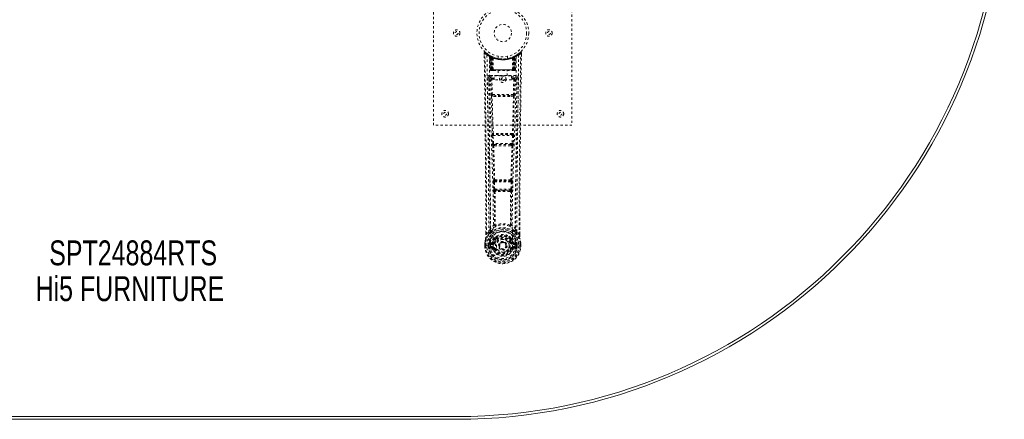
# Model space of a CAD drawing. Header units: inches. Extents: x 18.1 to 101.6, y 32.1 to 79.6.
# Tile 3 of 4: x 58.9 to 101.6, y 32.1 to 49.4. Entities that reach past the tile are written whole.
import ezdxf

# ---------------------------------------------------------------- set-up
doc = ezdxf.new("R2010")
doc.units = ezdxf.units.IN
doc.header["$MEASUREMENT"] = 0
doc.linetypes.add('SLD-Dashed', pattern=[0.075, 0.05, -0.025])
doc.linetypes.add('SLD-Solid', pattern=[0])
doc.layers.add('HI5-SYMBOLTEXT', color=5, linetype='SLD-Solid')
doc.styles.add('SLDTEXTSTYLE0', font='TXT', dxfattribs={"width": 0.75})

# ---------------------------------------------------------------- blocks, each defined once
blk = doc.blocks.new('SW_NOTE_0')
at = {"layer": 'HI5-SYMBOLTEXT', "color": 0, "char_height": 1.08, "attachment_point": 1, "style": 'SLDTEXTSTYLE0'}
for s, insert in [('SPT24884RTS', (0, 1.392)), ('Hi5 FURNITURE', (-0.593, -0.16))]:
    blk.add_mtext(s, dxfattribs=dict(at, insert=insert))

msp = doc.modelspace()

# ---------------------------------------------------------------- linework, layer by layer
at = {"color": 7, "linetype": 'SLD-Dashed', "lineweight": 0}
for p, q in [((76.82, 44.825), (76.82, 52.825)), ((82.82, 52.825), (82.82, 44.825)), ((79.014, 47.966), (79.015, 47.899)), ((79.044, 47.966), (79.064, 47.989)), ((79.105, 47.953), (79.063, 47.987)), ((79.252, 47.851), (79.239, 47.859)), ((79.258, 47.846), (79.245, 47.854)), ((79.267, 47.826), (79.253, 47.834)), ((79.275, 47.229), (79.253, 47.834)), ((79.305, 47.822), (79.27, 47.84)), ((80.37, 47.84), (80.304, 47.806)), ((80.366, 47.229), (80.387, 47.834)), ((80.387, 47.834), (80.374, 47.826)), ((80.402, 47.859), (80.389, 47.851)), ((80.578, 47.987), (80.536, 47.954)), ((80.627, 47.966), (80.597, 47.966)), ((80.625, 47.903), (80.625, 47.966)), ((80.626, 47.899), (80.627, 47.966)), ((80.626, 47.899), (80.627, 47.966)), ((79.288, 47.229), (79.267, 47.826)), ((79.286, 47.819), (79.309, 47.225)), ((79.354, 47.78), (79.286, 47.815)), ((79.306, 47.229), (79.286, 47.815)), ((79.299, 47.825), (79.326, 47.811)), ((79.313, 47.786), (79.326, 47.811)), ((79.313, 47.786), (79.314, 47.229)), ((79.321, 47.782), (79.313, 47.786)), ((79.321, 47.782), (79.333, 47.808)), ((79.321, 47.229), (79.321, 47.782)), ((79.337, 47.806), (79.322, 47.814)), ((79.326, 47.811), (79.333, 47.808)), ((79.327, 47.779), (79.339, 47.805)), ((79.327, 47.229), (79.327, 47.779)), ((79.327, 47.779), (79.334, 47.776)), ((79.334, 47.776), (79.346, 47.802)), ((79.334, 47.776), (79.334, 47.229)), ((79.338, 47.806), (79.337, 47.806)), ((79.345, 47.771), (79.357, 47.797)), ((79.345, 47.771), (79.346, 47.229)), ((79.352, 47.768), (79.345, 47.771)), ((79.352, 47.768), (79.363, 47.794)), ((79.352, 47.229), (79.352, 47.768)), ((79.354, 47.78), (79.355, 47.78)), ((79.373, 47.229), (79.354, 47.78)), ((79.355, 47.78), (79.374, 47.229)), ((79.357, 47.797), (79.363, 47.794)), ((79.404, 47.229), (79.4, 47.75)), ((79.62, 47.814), (79.62, 47.717)), ((80.02, 47.717), (80.02, 47.814)), ((80.236, 47.229), (80.241, 47.75)), ((80.267, 47.229), (80.286, 47.78)), ((80.287, 47.78), (80.267, 47.229)), ((80.277, 47.794), (80.289, 47.768)), ((80.277, 47.794), (80.284, 47.797)), ((80.284, 47.797), (80.296, 47.771)), ((80.286, 47.78), (80.287, 47.78)), ((80.355, 47.815), (80.287, 47.78)), ((80.296, 47.771), (80.289, 47.768)), ((80.289, 47.768), (80.289, 47.229)), ((80.303, 47.806), (80.295, 47.802)), ((80.295, 47.802), (80.307, 47.776)), ((80.295, 47.229), (80.296, 47.771)), ((80.31, 47.809), (80.302, 47.805)), ((80.302, 47.805), (80.314, 47.779)), ((80.304, 47.806), (80.303, 47.806)), ((80.307, 47.776), (80.314, 47.779)), ((80.307, 47.229), (80.307, 47.776)), ((80.308, 47.808), (80.315, 47.811)), ((80.314, 47.779), (80.314, 47.229)), ((80.315, 47.811), (80.324, 47.816)), ((80.315, 47.811), (80.328, 47.786)), ((80.328, 47.786), (80.32, 47.782)), ((80.32, 47.782), (80.32, 47.229)), ((80.327, 47.229), (80.328, 47.786)), ((80.332, 47.225), (80.355, 47.819)), ((80.335, 47.229), (80.355, 47.815)), ((80.353, 47.229), (80.374, 47.826)), ((79.253, 46.991), (79.253, 46.93)), ((80.388, 46.991), (79.253, 46.991)), ((79.275, 47.229), (79.288, 47.229)), ((79.314, 47.229), (79.275, 47.229)), ((79.288, 47.229), (79.327, 47.229)), ((79.306, 47.229), (79.373, 47.229)), ((79.314, 47.229), (79.321, 47.229)), ((79.314, 47.2), (79.321, 47.2)), ((79.318, 47.2), (79.328, 47.2)), ((80.32, 47.229), (79.321, 47.229)), ((79.334, 47.229), (79.327, 47.229)), ((79.328, 47.2), (79.334, 47.2)), ((79.334, 47.229), (80.307, 47.229)), ((79.336, 47.2), (79.39, 47.2)), ((79.346, 47.229), (79.352, 47.229)), ((79.346, 47.2), (79.352, 47.2)), ((80.289, 47.229), (79.352, 47.229)), ((79.39, 47.2), (79.352, 47.2)), ((79.374, 47.229), (79.373, 47.229)), ((79.374, 47.229), (79.404, 47.229)), ((79.404, 47.229), (80.236, 47.229)), ((79.404, 47.2), (79.412, 47.2)), ((79.412, 47.2), (80.229, 47.2)), ((79.45, 46.797), (79.45, 46.977)), ((79.45, 46.977), (80.2, 46.977)), ((79.625, 47.2), (79.625, 46.977)), ((80.015, 46.977), (80.015, 47.2)), ((80.2, 46.977), (80.2, 46.797)), ((80.229, 47.2), (80.237, 47.2)), ((80.236, 47.229), (80.267, 47.229)), ((80.251, 47.2), (80.305, 47.2)), ((80.289, 47.2), (80.251, 47.2)), ((80.267, 47.229), (80.267, 47.229)), ((80.267, 47.229), (80.335, 47.229)), ((80.289, 47.229), (80.295, 47.229)), ((80.289, 47.2), (80.295, 47.2)), ((80.314, 47.229), (80.307, 47.229)), ((80.307, 47.2), (80.313, 47.2)), ((80.313, 47.2), (80.323, 47.2)), ((80.314, 47.229), (80.353, 47.229)), ((80.319, 47.2), (80.327, 47.2)), ((80.32, 47.229), (80.327, 47.229)), ((80.366, 47.229), (80.327, 47.229)), ((80.353, 47.229), (80.366, 47.229)), ((80.388, 46.93), (80.388, 46.991)), ((79.209, 46.893), (79.208, 46.885)), ((79.208, 46.882), (79.212, 46.595)), ((79.253, 46.93), (79.45, 46.93)), ((79.302, 46.827), (79.317, 46.166)), ((79.346, 46.873), (79.346, 46.828)), ((79.45, 46.873), (79.346, 46.873)), ((79.362, 46.167), (79.346, 46.828)), ((79.45, 46.828), (79.346, 46.828)), ((80.2, 46.797), (79.45, 46.797)), ((80.2, 46.93), (80.388, 46.93)), ((80.294, 46.873), (80.2, 46.873)), ((80.294, 46.828), (80.2, 46.828)), ((80.294, 46.828), (80.279, 46.167)), ((80.294, 46.873), (80.294, 46.828)), ((80.339, 46.827), (80.324, 46.166)), ((80.429, 46.595), (80.433, 46.882)), ((80.433, 46.885), (80.432, 46.893)), ((80.279, 46.167), (79.362, 46.167)), ((79.523, 46.124), (79.37, 46.126)), ((80.118, 46.124), (79.523, 46.124)), ((80.271, 46.126), (80.118, 46.124)), ((79.516, 46.076), (79.359, 46.082)), ((80.282, 46.082), (80.125, 46.076)), ((82.82, 44.825), (76.82, 44.825)), ((79.37, 44.476), (79.362, 44.472)), ((79.406, 44.429), (79.414, 44.433)), ((80.235, 44.429), (79.406, 44.429)), ((80.227, 44.433), (80.235, 44.429)), ((80.279, 44.472), (80.271, 44.476)), ((79.355, 44.382), (79.372, 44.03)), ((79.4, 44.385), (80.241, 44.385)), ((79.417, 44.032), (79.4, 44.385)), ((80.224, 44.032), (79.417, 44.032)), ((79.464, 43.987), (79.432, 43.987)), ((79.464, 43.987), (80.177, 43.987)), ((80.177, 43.987), (80.209, 43.987)), ((80.241, 44.385), (80.224, 44.032)), ((80.286, 44.382), (80.269, 44.03)), ((79.422, 43.936), (79.455, 43.936)), ((80.186, 43.936), (80.219, 43.936)), ((79.41, 42.365), (79.427, 42.047)), ((79.434, 42.459), (79.419, 42.454)), ((79.455, 42.367), (80.186, 42.367)), ((79.471, 42.05), (79.455, 42.367)), ((79.464, 42.412), (79.478, 42.416)), ((80.177, 42.412), (79.464, 42.412)), ((80.163, 42.416), (80.177, 42.412)), ((80.186, 42.367), (80.17, 42.05)), ((80.207, 42.459), (80.221, 42.454)), ((80.231, 42.365), (80.214, 42.047)), ((80.17, 42.05), (79.471, 42.05)), ((79.481, 41.952), (79.521, 41.951)), ((79.529, 42.005), (79.49, 42.005)), ((79.529, 42.005), (80.112, 42.005)), ((80.151, 42.005), (80.112, 42.005)), ((80.12, 41.951), (80.16, 41.952)), ((80.557, 41.017), (80.557, 40.093)), ((80.558, 40.092), (80.561, 41.016)), ((79.083, 40.092), (79.083, 40.146)), ((79.084, 40.146), (79.084, 40.093)), ((79.209, 40.209), (79.113, 40.094)), ((79.493, 40.511), (79.493, 40.511)), ((80.148, 40.511), (80.148, 40.511)), ((80.528, 40.094), (80.432, 40.209)), ((79.237, 39.714), (79.248, 39.725)), ((79.362, 39.746), (79.248, 39.725)), ((79.248, 39.725), (79.248, 39.725)), ((79.248, 39.725), (79.248, 39.725)), ((79.262, 39.692), (79.392, 39.717)), ((79.392, 39.717), (79.392, 39.692)), ((79.447, 39.758), (79.474, 39.746)), ((79.452, 39.907), (79.452, 39.889)), ((79.46, 39.936), (79.471, 39.953)), ((79.476, 39.901), (79.475, 39.883)), ((80.165, 39.883), (80.165, 39.901)), ((80.167, 39.746), (80.194, 39.758)), ((80.169, 39.953), (80.181, 39.936)), ((80.189, 39.907), (80.189, 39.889)), ((80.249, 39.717), (80.379, 39.692)), ((80.249, 39.717), (80.249, 39.692)), ((80.393, 39.725), (80.279, 39.746)), ((80.393, 39.725), (80.403, 39.714)), ((79.041, 39.712), (79.041, 39.707)), ((79.041, 39.591), (79.041, 39.707)), ((79.041, 39.591), (79.045, 39.591)), ((79.042, 39.707), (79.042, 39.59)), ((79.045, 39.591), (79.098, 39.592)), ((79.07, 39.707), (79.07, 39.593)), ((79.098, 39.592), (79.121, 39.592)), ((79.121, 39.592), (79.279, 39.592)), ((79.222, 39.663), (79.192, 39.665)), ((79.192, 39.665), (79.192, 39.665)), ((79.192, 39.594), (79.192, 39.665)), ((79.192, 39.594), (79.222, 39.594)), ((79.192, 39.594), (79.192, 39.594)), ((79.222, 39.664), (79.227, 39.683)), ((79.222, 39.663), (79.222, 39.594)), ((79.227, 39.594), (79.222, 39.594)), ((79.227, 39.683), (79.227, 39.673)), ((79.227, 39.673), (79.227, 39.594)), ((79.237, 39.714), (79.233, 39.709)), ((79.245, 39.474), (79.364, 39.45)), ((79.262, 39.692), (79.262, 39.662)), ((79.392, 39.692), (79.262, 39.692)), ((79.392, 39.662), (79.262, 39.662)), ((79.275, 39.54), (79.275, 39.51)), ((79.275, 39.54), (79.392, 39.54)), ((79.392, 39.489), (79.275, 39.51)), ((79.275, 39.51), (79.392, 39.51)), ((79.392, 39.662), (79.392, 39.692)), ((79.392, 39.54), (79.392, 39.51)), ((79.392, 39.489), (79.392, 39.51)), ((79.397, 39.554), (79.397, 39.556)), ((79.452, 39.446), (79.448, 39.453)), ((79.474, 39.455), (79.452, 39.446)), ((79.664, 39.601), (79.665, 39.616)), ((79.664, 39.593), (79.664, 39.601)), ((80.189, 39.446), (80.167, 39.455)), ((80.189, 39.446), (80.244, 39.423)), ((80.244, 39.556), (80.244, 39.554)), ((80.379, 39.692), (80.249, 39.692)), ((80.249, 39.662), (80.249, 39.692)), ((80.379, 39.662), (80.249, 39.662)), ((80.249, 39.54), (80.249, 39.51)), ((80.249, 39.54), (80.366, 39.54)), ((80.366, 39.51), (80.249, 39.489)), ((80.249, 39.489), (80.249, 39.51)), ((80.249, 39.51), (80.366, 39.51)), ((80.277, 39.45), (80.396, 39.474)), ((80.362, 39.592), (80.52, 39.592)), ((80.366, 39.51), (80.366, 39.54)), ((80.379, 39.662), (80.379, 39.692)), ((80.404, 39.714), (80.403, 39.714)), ((80.404, 39.714), (80.403, 39.714)), ((80.407, 39.709), (80.404, 39.714)), ((80.414, 39.683), (80.414, 39.673)), ((80.419, 39.664), (80.414, 39.683)), ((80.414, 39.673), (80.414, 39.594)), ((80.414, 39.594), (80.419, 39.594)), ((80.449, 39.665), (80.419, 39.663)), ((80.419, 39.594), (80.419, 39.663)), ((80.449, 39.665), (80.449, 39.594)), ((80.449, 39.665), (80.449, 39.665)), ((80.52, 39.592), (80.543, 39.592)), ((80.543, 39.592), (80.596, 39.591)), ((80.57, 39.593), (80.57, 39.707)), ((80.596, 39.591), (80.6, 39.591)), ((80.599, 39.59), (80.599, 39.707)), ((80.6, 39.707), (80.6, 39.712)), ((80.6, 39.591), (80.6, 39.707))]:
    msp.add_line(p, q, dxfattribs=at)
at = {"color": 7, "linetype": 'SLD-Solid', "lineweight": 15}
for p, q in [((77.82, 32.193), (41.82, 32.193)), ((41.82, 32.193), (77.82, 32.193)), ((77.82, 32.075), (41.82, 32.075))]:
    msp.add_line(p, q, dxfattribs=at)
at = {"color": 7, "linetype": 'SLD-Dashed', "lineweight": 0, "flags": 128}
for points in [[(79.062, 47.986), (79.055, 47.99), (79.047, 47.992), (79.039, 47.993), (79.031, 47.991), (79.024, 47.988), (79.019, 47.983), (79.015, 47.976), (79.014, 47.969)], [(79.083, 40.146), (79.075, 42.715), (79.047, 45.34), (79.014, 47.966)], [(79.014, 47.966), (79.014, 47.966), (79.016, 47.966), (79.023, 47.966), (79.032, 47.966), (79.038, 47.966), (79.044, 47.966)], [(79.113, 40.094), (79.111, 41.558), (79.102, 43.031), (79.088, 44.479), (79.085, 44.726), (79.082, 44.984), (79.079, 45.199), (79.076, 45.428), (79.073, 45.678), (79.07, 45.95), (79.067, 46.167), (79.064, 46.43), (79.059, 46.754), (79.057, 46.964), (79.053, 47.223), (79.05, 47.485), (79.047, 47.733), (79.044, 47.966)], [(79.133, 47.872), (79.14, 46.825), (79.159, 45.78), (79.189, 44.738), (79.224, 43.7), (79.258, 42.666), (79.283, 41.637), (79.292, 40.612), (79.279, 39.592)], [(79.269, 47.841), (79.23, 47.864), (79.181, 47.897)], [(79.247, 47.851), (79.254, 47.84), (79.258, 47.827)], [(80.508, 47.872), (80.501, 46.825), (80.481, 45.78), (80.452, 44.738), (80.417, 43.7), (80.383, 42.666), (80.357, 41.637), (80.349, 40.612), (80.361, 39.592)], [(80.46, 47.897), (80.411, 47.864), (80.366, 47.839)], [(80.528, 40.094), (80.53, 41.559), (80.539, 43.031), (80.553, 44.479), (80.556, 44.7), (80.558, 44.929), (80.561, 45.133), (80.563, 45.331), (80.566, 45.547), (80.568, 45.697), (80.57, 45.854), (80.572, 46.01), (80.573, 46.128), (80.575, 46.267), (80.577, 46.43), (80.582, 46.762), (80.584, 46.966), (80.587, 47.221), (80.591, 47.482), (80.594, 47.731), (80.597, 47.966)], [(80.577, 47.989), (80.544, 47.96), (80.536, 47.954)], [(80.561, 41.016), (80.566, 42.715), (80.593, 45.34), (80.626, 47.899)], [(80.624, 47.966), (80.622, 47.974), (80.619, 47.981), (80.614, 47.988), (80.607, 47.993), (80.6, 47.996), (80.593, 47.996), (80.585, 47.994), (80.579, 47.99)], [(79.242, 47.817), (79.25, 46.772), (79.272, 45.729), (79.303, 44.689), (79.341, 43.654), (79.377, 42.622), (79.403, 41.596), (79.411, 40.574), (79.397, 39.557)], [(79.284, 47.823), (79.285, 47.817), (79.285, 47.815)], [(80.399, 47.817), (80.39, 46.772), (80.369, 45.729), (80.337, 44.69), (80.3, 43.654), (80.264, 42.623), (80.237, 41.596), (80.229, 40.574), (80.244, 39.557)], [(80.32, 47.782), (80.315, 47.792), (80.311, 47.8), (80.308, 47.806), (80.308, 47.808)], [(79.346, 47.229), (79.338, 47.229), (79.33, 47.229), (79.323, 47.229), (79.317, 47.229), (79.312, 47.229), (79.308, 47.229), (79.306, 47.229), (79.306, 47.229)], [(79.306, 47.229), (79.307, 47.222), (79.308, 47.22)], [(79.336, 47.2), (79.336, 47.2), (79.338, 47.2)], [(80.335, 47.229), (80.334, 47.229), (80.332, 47.229), (80.329, 47.229), (80.324, 47.229), (80.318, 47.229), (80.311, 47.229), (80.303, 47.229), (80.295, 47.229)], [(79.148, 46.884), (79.149, 46.749), (79.152, 46.576), (79.154, 46.368), (79.158, 46.122), (79.161, 45.873), (79.164, 45.654), (79.166, 45.5), (79.168, 45.363), (79.169, 45.241), (79.171, 45.086), (79.173, 44.923), (79.175, 44.766), (79.185, 43.953), (79.194, 43.135), (79.202, 42.162), (79.207, 41.173), (79.209, 40.209)], [(79.208, 46.885), (79.232, 46.856), (79.302, 46.827)], [(79.346, 46.873), (79.277, 46.902), (79.253, 46.93)], [(79.346, 46.828), (79.33, 46.828), (79.316, 46.828), (79.306, 46.828), (79.302, 46.827)], [(80.388, 46.93), (80.364, 46.902), (80.294, 46.873)], [(80.339, 46.827), (80.334, 46.828), (80.324, 46.828), (80.31, 46.828), (80.294, 46.828)], [(80.339, 46.827), (80.409, 46.856), (80.433, 46.885)], [(80.432, 40.209), (80.432, 40.729), (80.434, 41.262), (80.437, 41.808), (80.44, 42.322), (80.444, 42.852), (80.45, 43.404), (80.455, 43.893), (80.458, 44.151), (80.461, 44.424), (80.465, 44.712), (80.469, 45.016), (80.472, 45.292), (80.475, 45.532), (80.478, 45.724), (80.481, 45.938), (80.484, 46.18), (80.487, 46.405), (80.489, 46.597), (80.491, 46.757), (80.493, 46.884)], [(79.362, 46.167), (79.347, 46.167), (79.332, 46.166), (79.322, 46.166), (79.317, 46.166)], [(80.118, 46.124), (79.82, 46.124), (79.523, 46.124)], [(80.324, 46.166), (80.319, 46.166), (80.309, 46.166), (80.294, 46.167), (80.279, 46.167)], [(79.326, 46.084), (79.345, 45.279), (79.37, 44.476)], [(79.404, 44.472), (79.379, 45.276), (79.359, 46.082)], [(80.125, 46.076), (79.82, 46.076), (79.516, 46.076)], [(80.282, 46.082), (80.262, 45.276), (80.237, 44.472)], [(80.315, 46.084), (80.295, 45.279), (80.271, 44.476)], [(79.4, 44.385), (79.385, 44.384), (79.37, 44.383), (79.36, 44.383), (79.355, 44.382)], [(79.417, 44.032), (79.402, 44.031), (79.387, 44.03), (79.377, 44.03), (79.372, 44.03)], [(79.372, 44.03), (79.375, 43.998), (79.375, 43.995)], [(80.269, 44.03), (80.264, 44.03), (80.254, 44.03), (80.239, 44.031), (80.224, 44.032)], [(80.286, 44.382), (80.281, 44.383), (80.271, 44.383), (80.256, 44.384), (80.241, 44.385)], [(80.269, 44.03), (80.266, 43.998), (80.266, 43.995)], [(79.387, 43.94), (79.412, 43.198), (79.434, 42.459)], [(79.469, 42.453), (79.447, 43.194), (79.422, 43.936)], [(80.219, 43.936), (80.194, 43.194), (80.172, 42.453)], [(80.253, 43.94), (80.229, 43.198), (80.207, 42.459)], [(79.455, 42.367), (79.44, 42.366), (79.426, 42.365), (79.415, 42.365), (79.41, 42.365)], [(79.455, 42.367), (79.454, 42.376), (79.454, 42.384), (79.454, 42.391), (79.455, 42.398), (79.459, 42.408), (79.464, 42.412)], [(80.177, 42.412), (80.182, 42.408), (80.185, 42.398), (80.186, 42.391), (80.187, 42.384), (80.187, 42.376), (80.186, 42.367)], [(80.231, 42.365), (80.226, 42.365), (80.215, 42.365), (80.201, 42.366), (80.186, 42.367)], [(79.471, 42.05), (79.456, 42.049), (79.442, 42.048), (79.432, 42.048), (79.427, 42.047)], [(79.445, 41.958), (79.456, 41.237), (79.457, 40.519)], [(79.481, 41.952), (79.492, 41.23), (79.493, 40.511)], [(80.12, 41.951), (79.82, 41.95), (79.521, 41.951)], [(80.112, 42.005), (79.82, 42.003), (79.529, 42.005)], [(80.148, 40.511), (80.149, 41.23), (80.16, 41.952)], [(80.151, 42.005), (80.152, 42.005), (80.154, 42.007), (80.157, 42.01), (80.163, 42.019), (80.167, 42.033), (80.17, 42.05)], [(80.214, 42.047), (80.209, 42.048), (80.199, 42.048), (80.185, 42.049), (80.17, 42.05)], [(80.195, 41.958), (80.185, 41.237), (80.184, 40.519)], [(79.251, 40.17), (79.15, 40.046), (79.071, 39.892)], [(79.455, 40.511), (79.354, 40.423), (79.268, 40.322)], [(79.361, 40.273), (79.356, 40.267), (79.346, 40.258)], [(79.455, 40.511), (79.457, 40.5), (79.461, 40.492), (79.468, 40.485), (79.475, 40.482), (79.483, 40.482), (79.491, 40.485), (79.498, 40.491), (79.503, 40.5)], [(80.138, 40.5), (80.143, 40.491), (80.15, 40.485), (80.158, 40.482), (80.166, 40.482), (80.173, 40.485), (80.18, 40.492), (80.184, 40.5), (80.186, 40.511)], [(80.373, 40.322), (80.286, 40.423), (80.186, 40.511)], [(80.295, 40.258), (80.285, 40.267), (80.28, 40.273)], [(80.39, 40.17), (80.49, 40.046), (80.569, 39.892)], [(79.071, 39.892), (79.054, 39.812), (79.041, 39.712)], [(79.041, 39.707), (79.054, 39.804), (79.07, 39.881)], [(79.071, 39.892), (79.07, 39.887), (79.07, 39.881)], [(79.113, 40.094), (79.107, 40.094), (79.101, 40.094), (79.095, 40.093), (79.09, 40.093), (79.086, 40.093), (79.084, 40.093), (79.083, 40.092), (79.083, 40.092)], [(79.39, 39.768), (79.376, 39.751), (79.362, 39.746)], [(79.452, 39.889), (79.419, 39.836), (79.39, 39.768)], [(79.504, 39.87), (79.474, 39.821), (79.447, 39.758)], [(79.603, 40.04), (79.546, 40.011), (79.471, 39.953)], [(79.501, 39.735), (79.496, 39.737), (79.491, 39.739), (79.486, 39.741), (79.482, 39.743), (79.479, 39.744), (79.476, 39.745), (79.474, 39.746), (79.474, 39.746)], [(80.169, 39.953), (80.095, 40.011), (80.038, 40.04)], [(80.194, 39.758), (80.167, 39.821), (80.137, 39.87)], [(80.139, 39.735), (80.145, 39.737), (80.15, 39.739), (80.155, 39.741), (80.159, 39.743), (80.162, 39.744), (80.165, 39.745), (80.166, 39.746), (80.167, 39.746)], [(80.189, 39.889), (80.221, 39.836), (80.251, 39.768)], [(80.251, 39.768), (80.265, 39.751), (80.279, 39.746)], [(80.558, 40.092), (80.558, 40.092), (80.557, 40.093), (80.555, 40.093), (80.551, 40.093), (80.546, 40.093), (80.54, 40.094), (80.534, 40.094), (80.528, 40.094)], [(80.571, 39.881), (80.571, 39.887), (80.569, 39.892)], [(80.6, 39.712), (80.588, 39.802), (80.569, 39.892)], [(80.6, 39.707), (80.587, 39.804), (80.571, 39.881)], [(79.041, 39.712), (79.042, 39.711), (79.044, 39.711), (79.047, 39.711), (79.05, 39.71), (79.055, 39.71), (79.06, 39.709), (79.065, 39.708), (79.07, 39.707)], [(79.041, 39.707), (79.041, 39.707), (79.042, 39.707), (79.044, 39.707), (79.048, 39.707), (79.052, 39.707), (79.058, 39.707), (79.064, 39.707), (79.07, 39.707)], [(79.07, 39.593), (79.064, 39.593), (79.058, 39.593), (79.052, 39.592), (79.048, 39.592), (79.044, 39.592), (79.042, 39.592), (79.041, 39.591), (79.041, 39.591)], [(79.222, 39.663), (79.222, 39.664), (79.222, 39.664)], [(79.262, 39.662), (79.243, 39.665), (79.227, 39.673)], [(79.232, 39.522), (79.252, 39.535), (79.275, 39.54)], [(80.244, 39.554), (80.238, 39.478), (80.215, 39.403), (80.176, 39.334), (80.122, 39.274), (80.057, 39.226), (79.983, 39.19), (79.903, 39.168), (79.82, 39.16), (79.738, 39.168), (79.658, 39.19), (79.584, 39.226), (79.519, 39.274), (79.465, 39.334), (79.426, 39.403), (79.403, 39.478), (79.397, 39.554)], [(79.501, 39.467), (79.496, 39.465), (79.491, 39.462), (79.486, 39.46), (79.482, 39.459), (79.479, 39.457), (79.476, 39.456), (79.474, 39.455), (79.474, 39.455)], [(80.139, 39.467), (80.145, 39.465), (80.15, 39.462), (80.155, 39.46), (80.159, 39.459), (80.162, 39.457), (80.165, 39.456), (80.166, 39.455), (80.167, 39.455)], [(80.199, 39.462), (80.193, 39.454), (80.189, 39.446)], [(80.249, 39.489), (80.212, 39.475), (80.199, 39.462)], [(80.366, 39.54), (80.389, 39.535), (80.409, 39.522)], [(80.414, 39.673), (80.397, 39.665), (80.379, 39.662)], [(80.419, 39.664), (80.419, 39.663), (80.419, 39.663)], [(80.6, 39.712), (80.599, 39.711), (80.597, 39.711), (80.594, 39.711), (80.59, 39.71), (80.586, 39.71), (80.581, 39.709), (80.576, 39.708), (80.57, 39.707)], [(80.57, 39.707), (80.577, 39.707), (80.583, 39.707), (80.588, 39.707), (80.593, 39.707), (80.597, 39.707), (80.599, 39.707), (80.6, 39.707), (80.6, 39.707)], [(80.6, 39.591), (80.6, 39.591), (80.599, 39.591), (80.597, 39.592), (80.593, 39.592), (80.588, 39.592), (80.583, 39.593), (80.577, 39.593), (80.57, 39.593)]]:
    msp.add_lwpolyline(points, dxfattribs=at)
at = {"color": 7, "linetype": 'SLD-Dashed', "lineweight": 0}
for centre, radius in [((79.82, 48.825), 1.125), ((79.82, 48.825), 1.03), ((79.82, 48.825), 0.375), ((77.82, 48.825), 0.141), ((77.82, 48.825), 0.0625), ((81.82, 48.825), 0.141), ((81.82, 48.825), 0.0625), ((79.82, 46.825), 0.14), ((79.82, 46.825), 0.0625), ((77.32, 45.325), 0.141), ((77.32, 45.325), 0.0625), ((82.32, 45.325), 0.141), ((82.32, 45.325), 0.0625), ((79.82, 39.601), 0.7), ((79.82, 39.601), 0.69), ((79.82, 39.601), 0.623), ((79.82, 39.601), 0.32), ((79.82, 39.601), 0.275), ((79.82, 39.601), 0.188), ((79.82, 39.601), 0.156), ((79.82, 39.601), 0.142), ((79.82, 39.601), 0.14), ((79.82, 39.601), 0.138)]:
    msp.add_circle(centre, radius, dxfattribs=at)
at = {"color": 7, "linetype": 'SLD-Solid', "lineweight": 15}
for radius in [23.75, 23.632, 23.632]:
    msp.add_arc((77.82, 55.825), radius, 270, 90, dxfattribs=at)
at = {"color": 7, "linetype": 'SLD-Dashed', "lineweight": 0}
for centre, radius, start, end in [((79.044, 47.966), 0.03, 47.8631, 180.7217), ((79.823, 48.87), 1.213, 228.1749, 235.3209), ((79.82, 48.825), 1.158, 227.8706, 312.1289), ((79.818, 48.822), 1.124, 227.9079, 235.3622), ((79.163, 47.872), 0.03, 55.9373, 179.8244), ((79.808, 49.064), 1.37, 240.4506, 245.5693), ((79.82, 48.825), 1.127, 235.3518, 240.4893), ((79.223, 47.833), 0.03, 1.9862, 58.9522), ((79.791, 48.776), 1.07, 238.9347, 239.8641), ((79.204, 47.797), 0.0714, 31.6414, 58.9229), ((79.283, 47.804), 0.0429, 114.164, 163.0288), ((79.237, 47.825), 0.0299, 1.9061, 59.726), ((79.822, 48.828), 1.131, 239.7472, 244.7179), ((79.831, 48.846), 1.153, 239.9609, 244.0337), ((79.802, 48.449), 0.824, 228.269, 233.6268), ((79.82, 48.825), 1.127, 240.4889, 299.5111), ((79.256, 47.814), 0.03, 16.8974, 61.2656), ((79.256, 47.814), 0.0299, 1.8043, 60.7706), ((79.822, 48.829), 1.132, 240.8144, 245.7257), ((79.822, 48.822), 1.125, 294.2588, 299.201), ((79.841, 48.446), 0.821, 306.3627, 311.7415), ((80.385, 47.814), 0.0299, 119.2319, 178.1932), ((80.383, 47.816), 0.0273, 117.6541, 182.2999), ((79.831, 48.807), 1.107, 298.6403, 300.2594), ((80.404, 47.825), 0.03, 120.2803, 178.0877), ((79.82, 48.825), 1.128, 299.5117, 304.6472), ((80.358, 47.804), 0.0429, 16.9767, 65.8333), ((80.417, 47.833), 0.03, 121.0515, 178.01), ((79.833, 49.063), 1.369, 294.4299, 299.5502), ((79.825, 48.819), 1.12, 304.6281, 312.088), ((80.478, 47.872), 0.03, 0.1681, 124.0702), ((79.821, 48.867), 1.209, 304.6691, 311.84), ((80.597, 47.966), 0.03, 359.2783, 132.1368), ((80.526, 47.923), 0.0831, 31.8482, 52.6068), ((79.82, 48.856), 1.19, 240.8884, 299.1116), ((79.798, 48.44), 0.812, 229.1414, 234.4998), ((79.804, 48.442), 0.813, 230.4074, 235.6615), ((79.82, 48.824), 1.155, 244.3785, 295.6215), ((79.82, 48.823), 1.155, 245.0794, 294.9206), ((79.324, 47.779), 0.0297, 1.4809, 64.5214), ((79.325, 47.779), 0.0297, 1.4765, 64.57), ((79.82, 48.824), 1.155, 246.0604, 293.9396), ((79.776, 48.376), 0.73, 234.7867, 238.9963), ((79.37, 47.768), 0.0346, 328.9827, 15.1432), ((79.82, 48.788), 1.12, 247.9469, 292.0531), ((80.27, 47.768), 0.0345, 164.8467, 211.0226), ((79.865, 48.376), 0.73, 301.0027, 305.2143), ((80.315, 47.779), 0.0297, 115.4323, 178.5213), ((80.316, 47.779), 0.0297, 115.4753, 178.52), ((79.841, 48.437), 0.806, 304.3188, 309.6134), ((79.845, 48.437), 0.809, 305.4892, 310.8696), ((80.371, 47.683), 0.138, 89.4186, 113.4573), ((79.253, 46.886), 0.105, 90.0055, 180.737), ((79.305, 47.23), 0.03, 181.9965, 269.9951), ((79.335, 47.272), 0.0742, 215.9472, 253.262), ((79.318, 47.23), 0.03, 181.9711, 269.9689), ((79.332, 47.367), 0.166, 259.5941, 268.3481), ((79.336, 47.23), 0.03, 181.9337, 269.9368), ((79.733, 47.222), 0.412, 179.0092, 183.0385), ((79.912, 47.222), 0.585, 179.3919, 182.037), ((79.761, 47.222), 0.427, 179.0482, 182.9345), ((79.79, 47.222), 0.444, 179.086, 182.8224), ((79.799, 47.222), 0.448, 179.094, 182.8005), ((79.403, 47.23), 0.0299, 181.7976, 269.8117), ((79.404, 47.23), 0.0299, 181.7976, 269.8117), ((79.439, 47.222), 0.0354, 169.275, 219.2036), ((80.2, 47.222), 0.0369, 321.8534, 9.668), ((80.237, 47.23), 0.0299, 270.187, 358.2037), ((80.238, 47.23), 0.0299, 270.1893, 358.1992), ((79.844, 47.222), 0.445, 357.1813, 0.9103), ((79.851, 47.222), 0.444, 357.1776, 0.914), ((80.3, 47.235), 0.0356, 262.0688, 350.2915), ((80.305, 47.23), 0.03, 270.0623, 358.0673), ((79.882, 47.222), 0.426, 357.0594, 0.9579), ((79.731, 47.222), 0.583, 357.9573, 0.6138), ((80.309, 47.365), 0.163, 271.6993, 280.6284), ((79.908, 47.222), 0.412, 356.9615, 0.9908), ((80.323, 47.23), 0.03, 270.0298, 358.0302), ((80.305, 47.272), 0.0742, 286.738, 324.0528), ((80.336, 47.23), 0.03, 270.0049, 358.0035), ((80.388, 46.886), 0.105, 359.262, 89.9955), ((79.184, 45.287), 1.598, 89.1339, 91.2851), ((-420.272, 39.004), 499.542, 0.1512, 0.90393), ((79.251, 46.888), 0.0423, 88.0363, 173.4331), ((79.347, 46.828), 0.0451, 90.4312, 180.9003), ((80.294, 46.828), 0.0451, 359.0372, 89.5682), ((579.879, 39.004), 499.508, 179.09604, 179.84882), ((80.39, 46.888), 0.0423, 6.568, 91.9642), ((80.457, 45.282), 1.603, 88.7191, 90.8641), ((79.718, 46.167), 0.401, 180.0738, 191.8408), ((79.371, 46.081), 0.0456, 91.7541, 175.8266), ((79.468, 46.079), 0.109, 154.2118, 178.3456), ((79.467, 46.167), 0.105, 179.6305, 202.4732), ((79.604, 46.087), 0.0888, 155.6041, 187.6382), ((80.037, 46.087), 0.0889, 352.3649, 24.3956), ((80.174, 46.167), 0.105, 337.5268, 0.3695), ((80.171, 46.079), 0.111, 1.7846, 25.6616), ((80.27, 46.081), 0.0456, 4.1725, 88.2468), ((79.922, 46.167), 0.401, 348.147, 359.9236), ((79.352, 46.223), 0.141, 259.4742, 273.0496), ((80.289, 46.221), 0.139, 266.8578, 280.6147), ((79.562, 44.413), 0.209, 163.5089, 188.4128), ((79.407, 44.475), 0.0451, 182.9212, 269.4052), ((79.415, 44.478), 0.0451, 182.989, 269.3795), ((79.396, 44.563), 0.091, 253.0039, 274.8383), ((79.454, 44.4), 0.0563, 148.2407, 195.732), ((79.82, 7.837), 36.637, 89.3487, 90.6512), ((79.459, 44.465), 0.055, 173.1642, 216.3313), ((79.82, 11.621), 32.815, 89.2909, 90.7091), ((80.226, 44.478), 0.0451, 270.6188, 357.0126), ((80.183, 44.465), 0.0546, 323.516, 6.9886), ((80.234, 44.475), 0.0451, 270.5963, 357.0787), ((80.187, 44.4), 0.0564, 344.2706, 31.7537), ((80.245, 44.563), 0.0908, 265.1456, 287.0257), ((80.079, 44.413), 0.209, 351.5833, 16.4967), ((79.511, 43.997), 0.136, 180.7163, 204.7136), ((79.433, 43.942), 0.0455, 91.2521, 181.8264), ((79.485, 44.03), 0.068, 178.3628, 218.9061), ((79.508, 43.946), 0.0867, 151.6232, 186.5756), ((79.535, 43.948), 0.0814, 151.3104, 188.7512), ((79.82, 77.341), 33.356, 269.387, 270.613), ((80.106, 43.948), 0.0814, 351.2427, 28.6937), ((80.156, 44.03), 0.068, 321.1086, 1.6297), ((80.209, 43.945), 0.0424, 40.4469, 90.4165), ((80.132, 43.946), 0.0869, 353.4615, 28.3406), ((80.13, 43.997), 0.136, 335.3362, 359.2486), ((79.414, 44.02), 0.0837, 251.1192, 275.2104), ((79.82, 76.715), 32.782, 269.3605, 270.6395), ((80.226, 44.02), 0.0843, 264.8731, 288.7947), ((80.209, 43.942), 0.0448, 357.9388, 42.9041), ((79.571, 42.394), 0.163, 158.1275, 190.22), ((79.464, 42.457), 0.0451, 183.2262, 269.1406), ((79.479, 42.462), 0.0451, 183.3935, 269.102), ((79.463, 42.528), 0.075, 247.0717, 274.8928), ((79.82, 5.081), 37.374, 89.4617, 90.5381), ((79.527, 42.447), 0.0579, 174.2298, 212.3415), ((79.82, 9.833), 32.585, 89.3979, 90.6021), ((80.162, 42.462), 0.0451, 270.8979, 356.6066), ((80.114, 42.447), 0.0574, 327.5004, 5.9282), ((80.178, 42.528), 0.0749, 265.096, 292.9471), ((80.176, 42.457), 0.0451, 270.8586, 356.7747), ((80.07, 42.394), 0.163, 349.7786, 21.8741), ((79.607, 42.038), 0.181, 177.2187, 206.4656), ((79.491, 41.959), 0.0457, 91.854, 181.7284), ((79.475, 42.024), 0.073, 245.7448, 274.5987), ((79.528, 42.047), 0.0575, 177.8204, 227.5902), ((79.584, 41.963), 0.104, 155.9691, 186.1407), ((79.621, 41.965), 0.101, 156.5258, 187.7658), ((80.02, 41.965), 0.101, 352.2344, 23.4743), ((80.15, 41.959), 0.0457, 358.2717, 88.1458), ((80.057, 41.963), 0.104, 353.8621, 24.0306), ((80.165, 42.025), 0.0735, 265.5095, 294.1521), ((80.033, 42.039), 0.181, 333.5373, 2.7738), ((79.82, 39.601), 0.787, 8.0937, 171.9063), ((79.82, 39.601), 0.758, 8.0936, 171.9064), ((79.82, 39.601), 0.632, 5.8274, 174.1726), ((74.488, 42.754), 5.363, 331.6677, 333.0312), ((79.543, 40.528), 0.461, 223.6665, 230.8221), ((79.82, 39.601), 0.602, 6.0327, 173.9673), ((80.801, 38.592), 2.212, 131.1322, 134.4933), ((79.329, 40.325), 0.0608, 182.57, 302.0044), ((80.093, 39.761), 0.893, 128.853, 145.0096), ((79.444, 40.518), 0.0134, 326.1308, 3.2537), ((79.515, 40.515), 0.0608, 184.0457, 286.2254), ((79.49, 40.582), 0.0708, 242.7149, 272.7222), ((79.506, 40.513), 0.0128, 186.644, 257.6518), ((79.82, 39.588), 0.966, 70.8188, 109.1816), ((79.575, 40.517), 0.0738, 193.2372, 235.026), ((79.82, 39.663), 0.844, 70.0598, 109.9402), ((80.125, 40.515), 0.0608, 253.7756, 355.9525), ((80.066, 40.517), 0.0738, 304.9726, 346.7642), ((79.548, 39.761), 0.893, 34.9893, 51.1481), ((80.135, 40.513), 0.0128, 282.3379, 353.3675), ((80.151, 40.582), 0.0709, 267.2917, 297.2776), ((80.197, 40.518), 0.0133, 176.7962, 213.9434), ((80.312, 40.325), 0.0608, 238.0005, 357.4275), ((78.84, 38.592), 2.212, 45.5067, 48.8678), ((85.183, 42.77), 5.397, 206.9731, 208.3281), ((80.099, 40.527), 0.461, 309.173, 316.3348), ((77.896, 40.062), 1.187, 351.2118, 1.427), ((75.599, 40.71), 3.568, 346.7474, 350.0567), ((79.685, 39.51), 0.492, 115.7078, 155.4802), ((79.629, 39.503), 0.441, 113.5941, 149.7435), ((79.392, 39.746), 0.0299, 181.1763, 268.9475), ((79.42, 39.774), 0.031, 190.1791, 328.3473), ((79.386, 39.781), 0.0649, 274.9222, 338.6835), ((79.392, 39.781), 0.089, 270, 337.226), ((79.392, 39.781), 0.119, 269.9996, 337.226), ((79.497, 39.911), 0.0448, 146.2116, 184.9429), ((79.474, 39.947), 0.0459, 241.1788, 271.7113), ((79.482, 39.892), 0.0305, 185.7182, 315.4452), ((79.474, 39.929), 0.0459, 241.1248, 271.7034), ((79.511, 39.956), 0.0396, 185.1715, 232.8786), ((79.82, 39.601), 0.376, 22.774, 157.226), ((79.82, 39.589), 0.453, 40.4511, 139.5489), ((79.502, 39.905), 0.0347, 219.3923, 272.7326), ((79.509, 39.9), 0.033, 131.6121, 178.1238), ((79.82, 39.561), 0.494, 47.4883, 132.5117), ((79.82, 39.601), 0.346, 22.7738, 157.2262), ((79.82, 39.608), 0.411, 39.7061, 140.2939), ((79.82, 39.601), 0.275, 90.0001, 269.9999), ((79.82, 39.621), 0.473, 62.6127, 117.3873), ((79.82, 39.601), 0.157, 65.2931, 110.0155), ((79.82, 39.601), 0.275, 270.0002, 89.9998), ((80.159, 39.892), 0.0305, 224.549, 354.2875), ((80.139, 39.905), 0.0347, 267.2705, 320.6046), ((80.249, 39.781), 0.119, 202.7728, 270.0011), ((80.13, 39.956), 0.0396, 307.1214, 354.8285), ((80.132, 39.9), 0.033, 1.8825, 48.3816), ((80.166, 39.947), 0.0459, 268.2903, 298.8183), ((80.167, 39.929), 0.0459, 268.2966, 298.8752), ((80.249, 39.781), 0.089, 202.774, 270), ((79.951, 39.504), 0.499, 24.889, 63.9932), ((80.144, 39.911), 0.0448, 355.0852, 33.9425), ((80.012, 39.503), 0.441, 30.2263, 66.4267), ((80.221, 39.774), 0.031, 211.5697, 349.9034), ((80.255, 39.781), 0.0649, 201.3141, 265.0802), ((80.249, 39.747), 0.0299, 271.1009, 358.7731), ((84.044, 40.71), 3.57, 189.9439, 193.2517), ((81.745, 40.062), 1.187, 178.5727, 188.7891), ((79.82, 39.601), 0.78, 180, 359.3038), ((79.82, 39.601), 0.78, 180.7166, 359.2834), ((79.82, 39.601), 0.75, 180.5685, 359.4315), ((79.82, 39.601), 0.629, 180.6527, 359.3473), ((79.82, 39.601), 0.599, 180.6527, 359.3473), ((79.342, 39.669), 0.116, 159.6188, 173.1216), ((79.82, 39.601), 0.593, 180.6711, 187.6091), ((79.436, 39.55), 0.206, 187.6607, 201.6582), ((79.261, 39.722), 0.0306, 205.4271, 270.9252), ((79.274, 39.48), 0.0299, 88.0472, 192.1091), ((79.403, 39.789), 0.233, 238.0354, 268.5965), ((79.82, 39.586), 0.541, 179.3501, 0.6499), ((79.392, 39.459), 0.0301, 91.4237, 197.6501), ((79.355, 39.406), 0.0454, 22.4845, 78.6901), ((79.392, 39.421), 0.119, 22.7744, 89.9983), ((79.392, 39.421), 0.089, 22.774, 90), ((79.386, 39.418), 0.0715, 29.6334, 85.2033), ((78.851, 40.799), 1.481, 291.6268, 293.9227), ((79.82, 39.601), 0.459, 202.774, 337.226), ((79.82, 39.601), 0.4, 202.774, 337.226), ((79.82, 39.601), 0.376, 202.774, 337.226), ((79.82, 39.601), 0.346, 202.7742, 337.2258), ((80.249, 39.421), 0.119, 90.001, 157.2268), ((80.249, 39.421), 0.089, 90, 157.226), ((80.242, 39.778), 0.221, 270.3114, 302.5178), ((80.286, 39.406), 0.0453, 101.2394, 157.588), ((80.248, 39.459), 0.0301, 342.3523, 88.574), ((80.367, 39.48), 0.0299, 347.8938, 91.952), ((80.38, 39.722), 0.0306, 269.0748, 334.5729), ((80.204, 39.55), 0.206, 338.3454, 352.3383), ((80.328, 39.676), 0.0863, 4.5583, 22.7014), ((79.82, 39.601), 0.593, 352.3909, 359.3289), ((80.421, 38.482), 1.112, 88.5831, 90.1103), ((80.57, 39.707), 0.03, 0.0028, 5.051)]:
    msp.add_arc(centre, radius, start, end, dxfattribs=at)

# ---------------------------------------------------------------- block references
at = {"layer": 'HI5-SYMBOLTEXT', "color": 5}
msp.add_blockref('SW_NOTE_0', (60.146, 38.44), dxfattribs=at)

doc.saveas('drawing.dxf')
